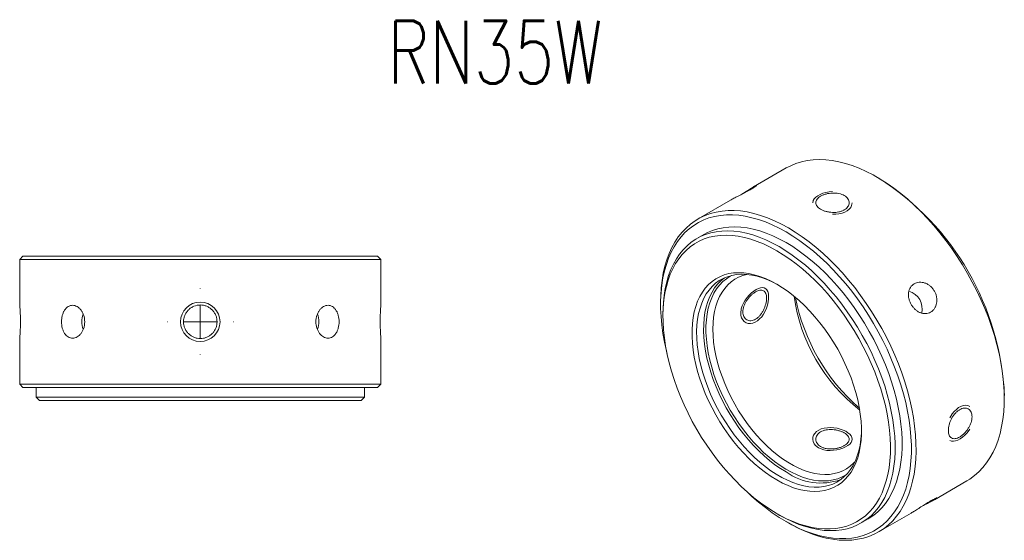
# Model space of a CAD drawing. Header units: millimetres. Extents: x 60 to 212, y 23 to 192.
# Tile 2 of 2: x 62 to 212, y 112 to 192. Entities that reach past the tile are written whole.
import ezdxf

# ---------------------------------------------------------------- set-up
doc = ezdxf.new("R2010")
doc.units = ezdxf.units.MM
doc.layers.get('0').update_dxf_attribs({"lineweight": 18})
doc.layers.add('FORMAT', color=7, linetype='Continuous', lineweight=18)
doc.styles.add('SLDTEXTSTYLE0', font='txt.shx', dxfattribs={"width": 0.75})

# ---------------------------------------------------------------- blocks, each defined once
blk = doc.blocks.new('SW_CENTERMARKSYMBOL_1')
at = {"layer": 'FORMAT', "color": 0}
for p, q in [((0, 5), (0, 5.05)), ((0, 0), (0, 2.5)), ((-5, 0), (-5.05, 0)), ((0, 0), (-2.5, 0)), ((0, 0), (0, -2.5)), ((0, 0), (2.5, 0)), ((5, 0), (5.05, 0)), ((0, -5), (0, -5.05))]:
    blk.add_line(p, q, dxfattribs=at)

msp = doc.modelspace()

# ---------------------------------------------------------------- linework, layer by layer
at = {"color": 7, "linetype": 'Continuous', "lineweight": 15}
for p, q in [((178.79, 169.09), (173.81, 166.22)), ((192.89, 167.52), (192.54, 167.72)), ((170.3, 164.19), (165.35, 161.33)), ((166.25, 158.96), (165.19, 158.35)), ((62.57, 155.68), (62.07, 155.18)), ((62.07, 155.18), (62.07, 148.23)), ((117.07, 155.18), (62.07, 155.18)), ((62.57, 155.68), (116.57, 155.68)), ((117.07, 155.18), (116.57, 155.68)), ((117.07, 148.22), (117.07, 155.18)), ((159.66, 148.74), (159.66, 148.33)), ((160.01, 146.9), (160.01, 146.49)), ((62.07, 143.13), (62.07, 136.18)), ((117.07, 136.18), (117.07, 143.13)), ((62.07, 136.18), (62.57, 135.68)), ((62.07, 136.18), (89.57, 136.18)), ((89.57, 135.68), (62.57, 135.68)), ((64.57, 135.68), (64.57, 134.18)), ((89.57, 136.18), (117.07, 136.18)), ((116.57, 135.68), (89.57, 135.68)), ((114.57, 134.18), (114.57, 135.68)), ((116.57, 135.68), (117.07, 136.18)), ((64.57, 134.18), (65.07, 133.68)), ((64.57, 134.18), (89.57, 134.18)), ((89.57, 133.68), (65.07, 133.68)), ((89.57, 134.18), (114.57, 134.18)), ((114.07, 133.68), (89.57, 133.68)), ((114.07, 133.68), (114.57, 134.18)), ((211.98, 134.04), (211.98, 134.45)), ((201.33, 118.59), (206.28, 121.45)), ((177.33, 116.49), (177.68, 116.29)), ((190.19, 115.05), (191.25, 115.66)), ((192.85, 113.7), (197.8, 116.56)), ((178.74, 115.27), (179.1, 115.06))]:
    msp.add_line(p, q, dxfattribs=at)
at = {"color": 7, "linetype": 'Continuous', "lineweight": 0}
msp.add_line((187.94, 122.42), (187.9, 122.39), dxfattribs=at)
at = {"color": 7, "linetype": 'Continuous', "lineweight": 15}
for points in [[(206.28, 121.45), (206.75, 121.74), (207.45, 122.25), (208.11, 122.83), (208.72, 123.48), (209.29, 124.2), (209.8, 124.97), (210.26, 125.81), (210.67, 126.7), (211.03, 127.66), (211.33, 128.66), (211.57, 129.71), (211.76, 130.81), (211.89, 131.95), (211.97, 133.13), (211.98, 134.35), (211.94, 135.6), (211.83, 136.88), (211.68, 138.19), (211.46, 139.51), (211.19, 140.86), (210.86, 142.21), (210.48, 143.58), (210.04, 144.95), (209.55, 146.32), (209.01, 147.69), (208.42, 149.05), (207.79, 150.4), (207.1, 151.73), (206.38, 153.05), (205.61, 154.34), (204.81, 155.6), (203.97, 156.84), (203.09, 158.04), (202.18, 159.2), (201.25, 160.32), (200.28, 161.39), (199.3, 162.42), (198.29, 163.4), (197.27, 164.32), (196.23, 165.18), (195.18, 165.99), (194.13, 166.73), (193.07, 167.41), (192, 168.02), (190.94, 168.57), (189.89, 169.04), (188.84, 169.45), (187.8, 169.78), (186.78, 170.04), (185.77, 170.23), (184.79, 170.34), (183.83, 170.37), (182.89, 170.34), (181.98, 170.22), (181.11, 170.03), (180.26, 169.77), (179.46, 169.44), (178.79, 169.09)], [(159.66, 148.74), (159.67, 149.65), (159.74, 150.83), (159.87, 151.97), (160.06, 153.07), (160.31, 154.13), (160.61, 155.13), (160.96, 156.08), (161.37, 156.98), (161.84, 157.81), (162.35, 158.59), (162.91, 159.3), (163.53, 159.95), (164.19, 160.53), (164.89, 161.04), (165.64, 161.49), (166.42, 161.86), (167.25, 162.16), (168.11, 162.38), (169, 162.53), (169.92, 162.61), (170.87, 162.61), (171.84, 162.54), (172.84, 162.39), (173.85, 162.17), (174.88, 161.87), (175.93, 161.5), (176.98, 161.06), (178.04, 160.55), (179.1, 159.97)], [(178.75, 159.36), (177.7, 159.93), (176.65, 160.44), (175.6, 160.87), (174.57, 161.23), (173.55, 161.52), (172.55, 161.74), (171.56, 161.88), (170.6, 161.95), (169.66, 161.95), (168.75, 161.86), (167.87, 161.71), (167.02, 161.48), (166.21, 161.17), (165.43, 160.8), (164.7, 160.35), (164.01, 159.83), (163.36, 159.25), (162.76, 158.6), (162.21, 157.88), (161.71, 157.1), (161.26, 156.26), (160.87, 155.36), (160.53, 154.41), (160.24, 153.41), (160.01, 152.35), (159.84, 151.26), (159.72, 150.11), (159.66, 148.93), (159.66, 147.72), (159.72, 146.47), (159.84, 145.2), (160.01, 143.9), (160.24, 142.58), (160.53, 141.25), (160.65, 140.74)], [(160.01, 146.9), (160.02, 147.48), (160.07, 148.61), (160.19, 149.7), (160.36, 150.75), (160.59, 151.76), (160.87, 152.71), (161.21, 153.61), (161.61, 154.46), (162.05, 155.25), (162.55, 155.98), (163.09, 156.64), (163.69, 157.24), (164.33, 157.78), (165.01, 158.24), (165.73, 158.64), (166.5, 158.96), (167.3, 159.21), (168.13, 159.39), (168.99, 159.49), (169.89, 159.52), (170.81, 159.47), (171.75, 159.35), (172.71, 159.16), (173.68, 158.89), (174.67, 158.55), (175.67, 158.14), (176.68, 157.66), (177.69, 157.11)], [(191.25, 115.66), (191.42, 115.76), (192.11, 116.23), (192.75, 116.76), (193.34, 117.36), (193.89, 118.03), (194.38, 118.76), (194.83, 119.55), (195.22, 120.39), (195.56, 121.3), (195.84, 122.25), (196.07, 123.25), (196.25, 124.3), (196.36, 125.4), (196.42, 126.53), (196.42, 127.69), (196.36, 128.89), (196.25, 130.11), (196.07, 131.36), (195.84, 132.63), (195.56, 133.91), (195.22, 135.21), (194.83, 136.51), (194.38, 137.81), (193.89, 139.11), (193.34, 140.41), (192.75, 141.69), (192.11, 142.97), (191.42, 144.22), (190.7, 145.45), (189.94, 146.65), (189.14, 147.83), (188.3, 148.97), (187.44, 150.07), (186.55, 151.13), (185.63, 152.14), (184.69, 153.11), (183.73, 154.02), (182.75, 154.88), (181.76, 155.68), (180.76, 156.43), (179.76, 157.11), (178.75, 157.72), (177.74, 158.27), (176.73, 158.75), (175.73, 159.16), (174.74, 159.5), (173.77, 159.77), (172.81, 159.97), (171.87, 160.09), (170.95, 160.13), (170.05, 160.1), (169.19, 160), (168.36, 159.82), (167.56, 159.57), (166.79, 159.25), (166.25, 158.96)], [(172.67, 119.92), (173.55, 119.09), (174.57, 118.21), (175.6, 117.38), (176.65, 116.61), (177.7, 115.9), (178.75, 115.26), (179.8, 114.69), (180.85, 114.18), (181.89, 113.75), (182.92, 113.39), (183.94, 113.1), (184.95, 112.88), (185.93, 112.74), (186.9, 112.67), (187.83, 112.68), (188.75, 112.76), (189.63, 112.91), (190.47, 113.14), (191.29, 113.45), (192.06, 113.82), (192.79, 114.27), (193.48, 114.79), (194.13, 115.37), (194.73, 116.02), (195.28, 116.74), (195.78, 117.52), (196.23, 118.36), (196.63, 119.26), (196.97, 120.21), (197.26, 121.21), (197.49, 122.27), (197.66, 123.36), (197.77, 124.51), (197.83, 125.69), (197.83, 126.9), (197.77, 128.15), (197.66, 129.42), (197.49, 130.72), (197.26, 132.04), (196.97, 133.37), (196.63, 134.72), (196.23, 136.07), (195.78, 137.43), (195.28, 138.79), (194.73, 140.14), (194.13, 141.49), (193.48, 142.82), (192.79, 144.13), (192.06, 145.43), (191.29, 146.7), (190.47, 147.94), (189.63, 149.15), (188.75, 150.32), (187.83, 151.45), (186.9, 152.54), (185.93, 153.59), (184.95, 154.58), (183.94, 155.53), (182.92, 156.41), (181.89, 157.24), (180.85, 158.01), (179.8, 158.72), (178.75, 159.36)], [(179.1, 159.97), (180.16, 159.32), (181.22, 158.61), (182.27, 157.84), (183.32, 157), (184.35, 156.11), (185.36, 155.16), (186.36, 154.16), (187.33, 153.11), (188.28, 152.01), (189.2, 150.87), (190.1, 149.69), (190.96, 148.47), (191.78, 147.22), (192.57, 145.94), (193.31, 144.64), (194.02, 143.31), (194.68, 141.97), (195.29, 140.61), (195.85, 139.25), (196.37, 137.88), (196.83, 136.51), (197.24, 135.14), (197.59, 133.78), (197.9, 132.43), (198.14, 131.09), (198.33, 129.78), (198.46, 128.48), (198.53, 127.22), (198.54, 125.98), (198.5, 124.78), (198.4, 123.62), (198.24, 122.5), (198.02, 121.42), (197.75, 120.39), (197.42, 119.42), (197.04, 118.49), (196.6, 117.63), (196.12, 116.82), (195.58, 116.08), (194.99, 115.39), (194.35, 114.78), (193.67, 114.23), (192.94, 113.75), (192.18, 113.35), (191.37, 113.01), (190.53, 112.75), (189.65, 112.56), (188.75, 112.45), (187.81, 112.41), (186.85, 112.45), (185.86, 112.56), (184.86, 112.74), (183.83, 113), (182.8, 113.34), (181.75, 113.74), (180.69, 114.22), (179.63, 114.76), (179.1, 115.06)], [(177.33, 156.5), (176.34, 157.04), (175.34, 157.52), (174.35, 157.92), (173.37, 158.26), (172.41, 158.52), (171.46, 158.7), (170.53, 158.82), (169.62, 158.86), (168.74, 158.83), (167.89, 158.72), (167.07, 158.54), (166.28, 158.28), (165.53, 157.95), (164.82, 157.55), (164.15, 157.08), (163.53, 156.55), (162.95, 155.94), (162.41, 155.28), (161.93, 154.54), (161.5, 153.75), (161.12, 152.91), (160.8, 152), (160.53, 151.05), (160.31, 150.05), (160.15, 149), (160.05, 147.91), (160.01, 146.78), (160.03, 145.62), (160.1, 144.43), (160.23, 143.21), (160.41, 141.97), (160.65, 140.71), (160.95, 139.44), (161.3, 138.16), (161.71, 136.87), (162.17, 135.58), (162.67, 134.3), (163.23, 133.02), (163.83, 131.75), (164.48, 130.5), (165.17, 129.27), (165.9, 128.06), (166.67, 126.88), (167.48, 125.73), (168.31, 124.62), (169.18, 123.55), (170.07, 122.52), (170.99, 121.54), (171.93, 120.6), (172.89, 119.72), (173.86, 118.9), (174.85, 118.13), (175.84, 117.43), (176.83, 116.79), (177.83, 116.21), (178.83, 115.7), (179.82, 115.26), (180.8, 114.89), (181.78, 114.59), (182.73, 114.37), (183.67, 114.22), (184.59, 114.14), (185.49, 114.14), (186.35, 114.21), (187.19, 114.35), (187.99, 114.57), (188.76, 114.86), (189.49, 115.23), (190.19, 115.66), (190.83, 116.16), (191.44, 116.73), (191.99, 117.37), (192.5, 118.07), (192.96, 118.83), (193.36, 119.65), (193.71, 120.53), (194.01, 121.46), (194.25, 122.43), (194.44, 123.46), (194.57, 124.53), (194.64, 125.64), (194.66, 126.78), (194.61, 127.96), (194.51, 129.16), (194.35, 130.39), (194.14, 131.64), (193.87, 132.91), (193.55, 134.19), (193.17, 135.47), (192.73, 136.76), (192.25, 138.05), (191.72, 139.33), (191.14, 140.61), (190.51, 141.87), (189.85, 143.11), (189.13, 144.33), (188.38, 145.52), (187.6, 146.69), (186.78, 147.82), (185.92, 148.91), (185.04, 149.96), (184.14, 150.97), (183.21, 151.92), (182.26, 152.83), (181.29, 153.68), (180.31, 154.48), (179.33, 155.22), (178.33, 155.89), (177.33, 156.5)], [(177.69, 157.11), (178.7, 156.5), (179.7, 155.82), (180.7, 155.07), (181.69, 154.27), (182.67, 153.41), (183.63, 152.49), (184.57, 151.53), (185.49, 150.51), (186.38, 149.45), (187.24, 148.35), (188.08, 147.21), (188.88, 146.04), (189.64, 144.84), (190.36, 143.61), (191.05, 142.35), (191.69, 141.08), (192.28, 139.8), (192.82, 138.5), (193.32, 137.2), (193.77, 135.9), (194.16, 134.59), (194.5, 133.3), (194.78, 132.02), (195.01, 130.75), (195.18, 129.5), (195.3, 128.28), (195.36, 127.08), (195.36, 125.91), (195.3, 124.78), (195.18, 123.69), (195.01, 122.64), (194.78, 121.64), (194.5, 120.68), (194.16, 119.78), (193.77, 118.93), (193.32, 118.15), (192.82, 117.42), (192.28, 116.75), (191.69, 116.15), (191.05, 115.62), (190.36, 115.15), (189.64, 114.76), (188.88, 114.43), (188.08, 114.18), (187.24, 114.01), (186.38, 113.9), (185.49, 113.88), (184.57, 113.92), (183.63, 114.04), (182.67, 114.24), (181.69, 114.5), (180.7, 114.84), (179.7, 115.25), (178.7, 115.74), (177.69, 116.28), (177.68, 116.29)], [(177.33, 151.4), (178.2, 150.86), (179.05, 150.27), (179.9, 149.61), (180.74, 148.9), (181.57, 148.13), (182.37, 147.3), (183.15, 146.43), (183.91, 145.52), (184.64, 144.56), (185.33, 143.57), (185.99, 142.55), (186.61, 141.5), (187.19, 140.43), (187.72, 139.34), (188.21, 138.23), (188.65, 137.12), (189.04, 136.01), (189.38, 134.9), (189.66, 133.79), (189.89, 132.7), (190.06, 131.63), (190.17, 130.57), (190.23, 129.55), (190.23, 128.55), (190.17, 127.59), (190.06, 126.67), (189.89, 125.79), (189.66, 124.96), (189.38, 124.19), (189.04, 123.46), (188.65, 122.8), (188.21, 122.2), (187.72, 121.66), (187.19, 121.18), (186.61, 120.78), (185.99, 120.44), (185.33, 120.18), (184.64, 119.99), (183.91, 119.88), (183.15, 119.83), (182.37, 119.87), (181.57, 119.97), (180.74, 120.15), (179.9, 120.41), (179.05, 120.73), (178.2, 121.13), (177.33, 121.59), (176.47, 122.12), (175.61, 122.72), (174.76, 123.37), (173.92, 124.09), (173.1, 124.86), (172.3, 125.68), (171.51, 126.55), (170.76, 127.47), (170.03, 128.42), (169.34, 129.42), (168.68, 130.44), (168.06, 131.49), (167.48, 132.56), (166.94, 133.65), (166.46, 134.75), (166.02, 135.87), (165.63, 136.98), (165.29, 138.09), (165.01, 139.19), (164.78, 140.29), (164.61, 141.36), (164.49, 142.41), (164.44, 143.44), (164.44, 144.44), (164.49, 145.4), (164.61, 146.32), (164.78, 147.2), (165.01, 148.02), (165.29, 148.8), (165.63, 149.52), (166.02, 150.19), (166.46, 150.79), (166.94, 151.33), (167.48, 151.8), (168.06, 152.21), (168.68, 152.54), (169.34, 152.81), (170.03, 153), (170.76, 153.11), (171.51, 153.15), (172.3, 153.12), (173.1, 153.01), (173.92, 152.83), (174.76, 152.58), (175.61, 152.26), (176.47, 151.86), (177.33, 151.4)], [(177.51, 151.29), (176.84, 151.65), (176, 152.04), (175.16, 152.35), (174.34, 152.6), (173.53, 152.77), (172.74, 152.87), (171.97, 152.9), (171.23, 152.85), (170.52, 152.73), (169.84, 152.54), (169.19, 152.27), (168.59, 151.94), (168.03, 151.53), (167.51, 151.05), (167.04, 150.51), (166.61, 149.91), (166.24, 149.25), (165.92, 148.53), (165.65, 147.75), (165.44, 146.93), (165.28, 146.05), (165.18, 145.14), (165.14, 144.19), (165.15, 143.2), (165.22, 142.18), (165.35, 141.14), (165.54, 140.08), (165.78, 139), (166.07, 137.91), (166.42, 136.82), (166.82, 135.73), (167.27, 134.64), (167.76, 133.56), (168.3, 132.49), (168.89, 131.44), (169.51, 130.42), (170.17, 129.43), (170.87, 128.47), (171.6, 127.54), (172.35, 126.66), (173.13, 125.82), (173.93, 125.04), (174.75, 124.3), (175.58, 123.63), (176.42, 123.01), (177.26, 122.46), (178.11, 121.97), (178.96, 121.55), (179.8, 121.19), (180.63, 120.91), (181.44, 120.7), (182.24, 120.56), (183.02, 120.5), (183.78, 120.51), (184.5, 120.59), (185.2, 120.75), (185.86, 120.98), (186.49, 121.28), (187.07, 121.66), (187.61, 122.1), (188.11, 122.6), (188.56, 123.18), (188.96, 123.81), (189.3, 124.5), (189.6, 125.25), (189.84, 126.05), (190.02, 126.9), (190.15, 127.79), (190.22, 128.73), (190.24, 129.25)], [(169.36, 152.35), (168.82, 151.91), (168.33, 151.4), (167.88, 150.83), (167.48, 150.2), (167.13, 149.51), (166.84, 148.76), (166.6, 147.96), (166.41, 147.11), (166.28, 146.21), (166.21, 145.28), (166.2, 144.31), (166.24, 143.31), (166.34, 142.28), (166.5, 141.22), (166.71, 140.15), (166.98, 139.07), (167.3, 137.98), (167.67, 136.89), (168.1, 135.79), (168.57, 134.71), (169.09, 133.63), (169.65, 132.58), (170.25, 131.54), (170.9, 130.53), (171.58, 129.55), (172.29, 128.61), (173.03, 127.71), (173.8, 126.85), (174.59, 126.04), (175.4, 125.28), (176.22, 124.57), (177.06, 123.92), (177.9, 123.34), (178.75, 122.82)], [(172.78, 152.87), (172.16, 152.71), (171.53, 152.46), (170.93, 152.14), (170.38, 151.75), (169.87, 151.29), (169.41, 150.76), (169, 150.18), (168.63, 149.53), (168.32, 148.82), (168.07, 148.06), (167.87, 147.25), (167.73, 146.39), (167.64, 145.49), (167.61, 144.56)], [(167.61, 144.56), (167.64, 143.59), (167.73, 142.59), (167.87, 141.56), (168.07, 140.52), (168.32, 139.47), (168.63, 138.4), (169, 137.33), (169.41, 136.27), (169.87, 135.21), (170.38, 134.16), (170.93, 133.14), (171.53, 132.13), (172.16, 131.15), (172.83, 130.2), (173.53, 129.29), (174.26, 128.42), (175.02, 127.6), (175.79, 126.82), (176.59, 126.1), (177.4, 125.44), (178.22, 124.83), (179.04, 124.29), (179.87, 123.81), (180.69, 123.4), (181.51, 123.06), (182.32, 122.79), (183.11, 122.6), (183.89, 122.48), (184.65, 122.43), (185.38, 122.45), (186.08, 122.56), (186.75, 122.73), (187.38, 122.98), (187.97, 123.3), (188.53, 123.69), (189.04, 124.15), (189.24, 124.36)]]:
    msp.add_lwpolyline(points, dxfattribs=at)
at = {"color": 7, "linetype": 'Continuous', "lineweight": 0}
for points in [[(185.82, 165.51), (185.32, 165.47), (184.83, 165.37), (184.37, 165.24), (183.94, 165.07), (183.58, 164.87), (183.28, 164.64), (183.05, 164.4), (182.89, 164.14), (182.82, 163.78)], [(185.82, 162.05), (186.31, 162.05), (186.81, 162.1), (187.27, 162.21), (187.69, 162.36), (188.05, 162.56), (188.36, 162.8), (188.59, 163.07), (188.74, 163.37), (188.82, 163.78)], [(187.9, 122.39), (187.29, 122.05), (186.64, 121.79), (185.95, 121.59), (185.23, 121.48), (184.48, 121.44), (183.71, 121.47), (182.91, 121.58), (182.09, 121.77), (181.26, 122.03), (180.42, 122.37), (179.56, 122.77), (178.71, 123.25), (177.86, 123.79), (177.01, 124.4), (176.17, 125.07), (175.34, 125.8), (174.54, 126.58), (173.75, 127.42), (172.99, 128.3), (172.25, 129.23), (171.55, 130.2), (170.88, 131.2), (170.25, 132.23), (169.66, 133.28), (169.12, 134.36), (168.62, 135.45), (168.17, 136.55), (167.78, 137.65), (167.43, 138.75), (167.14, 139.84), (166.91, 140.93), (166.73, 142), (166.62, 143.04), (166.56, 144.06), (166.56, 145.04), (166.62, 145.99), (166.73, 146.9), (166.91, 147.77), (167.14, 148.58), (167.43, 149.34), (167.78, 150.05), (168.17, 150.69), (168.62, 151.27), (169.12, 151.79), (169.66, 152.23), (170.25, 152.61), (170.45, 152.72)], [(171.85, 147.01), (171.89, 146.61), (171.99, 146.26), (172.16, 145.95), (172.38, 145.71), (172.66, 145.53), (172.97, 145.43), (173.32, 145.4), (173.68, 145.46), (174.04, 145.6), (174.39, 145.82), (174.73, 146.1), (175.04, 146.45), (175.31, 146.84), (175.55, 147.28), (175.76, 147.74), (175.91, 148.22), (176.02, 148.69), (176.08, 149.15), (176.09, 149.57), (176.06, 149.94), (175.97, 150.26), (175.84, 150.52), (175.66, 150.71), (175.44, 150.83), (175.18, 150.88), (174.87, 150.85), (174.55, 150.75), (174.2, 150.59), (173.84, 150.36), (173.48, 150.07), (173.14, 149.74), (172.81, 149.37), (172.51, 148.96), (172.26, 148.53), (172.06, 148.08), (171.93, 147.63), (171.85, 147.01)], [(206.71, 132.8), (206.41, 132.92), (206.09, 132.96), (205.74, 132.92), (205.38, 132.8), (205.03, 132.61), (204.68, 132.34), (204.35, 132.02), (204.05, 131.64), (203.71, 131.07)], [(183.7, 126.49), (184.08, 126.31), (184.51, 126.18), (184.98, 126.1), (185.47, 126.08), (185.97, 126.11), (186.47, 126.18), (186.95, 126.3), (187.41, 126.46), (187.81, 126.64), (188.16, 126.85), (188.44, 127.07), (188.64, 127.31), (188.77, 127.56), (188.82, 127.81), (188.78, 128.06), (188.66, 128.31), (188.46, 128.56), (188.18, 128.79), (187.84, 129), (187.44, 129.18), (187, 129.34), (186.53, 129.46), (186.04, 129.54), (185.54, 129.57), (185.04, 129.55), (184.56, 129.48), (184.12, 129.36), (183.73, 129.18), (183.4, 128.96), (183.14, 128.69), (182.95, 128.4), (182.85, 128.09), (182.82, 127.76), (182.88, 127.44), (183.02, 127.12), (183.25, 126.84), (183.7, 126.49)], [(203.71, 127.6), (203.96, 127.5), (204.25, 127.48), (204.57, 127.54), (204.91, 127.66), (205.27, 127.86), (205.63, 128.12), (205.98, 128.43), (206.31, 128.79), (206.71, 129.33)]]:
    msp.add_lwpolyline(points, dxfattribs=at)
at = {"color": 7, "linetype": 'Continuous', "lineweight": 15}
for centre, radius, start, end in [((170.61, 132.61), 41.42, 2.5488, 57.4458), ((196.65, 147.64), 2.83, 346.5085, 73.4743), ((206.44, 153.3), 26.74, 188.0375, 231.9571), ((209.61, 155.13), 29.98, 191.0491, 228.9455), ((74.89, 145.69), 3.35, 160.1303, 180.2686), ((74.89, 145.66), 3.35, 179.7423, 199.3555), ((104.21, 145.68), 3.4, 340.332, 20.1088), ((184.03, 130.26), 9.13, 234.6615, 289.5137)]:
    msp.add_arc(centre, radius, start, end, dxfattribs=at)
at = {"color": 7, "linetype": 'Continuous', "lineweight": 0}
msp.add_arc((89.57, 145.68), 3, 270.0002, 269.9998, dxfattribs=at)
at = {"color": 7, "linetype": 'Continuous', "lineweight": 15}
for points, knots in [([(172.11, 165.14), (172.15, 165.17), (172.42, 165.34), (172.93, 165.67), (173.54, 166.06), (174, 166.33), (174.25, 166.45), (174.27, 166.41), (174.04, 166.24), (173.59, 165.95), (172.96, 165.59), (172.22, 165.2), (171.47, 164.81), (170.78, 164.46), (170.46, 164.28), (170.3, 164.19)], [0, 0, 0, 0, 0.100494, 0.681246, 1.262988, 1.843098, 2.42151, 3.000786, 3.58215, 4.163582, 4.742935, 5.32131, 5.90133, 6.483052, 7.054852, 7.054852, 7.054852, 7.054852]), ([(187.62, 164.89), (187.74, 164.82), (187.85, 164.74), (188.03, 164.58), (188.11, 164.49), (188.24, 164.3), (188.29, 164.21), (188.35, 164), (188.37, 163.9), (188.37, 163.7), (188.35, 163.59), (188.29, 163.39), (188.24, 163.29), (188.11, 163.11), (188.03, 163.02), (187.85, 162.85), (187.74, 162.78), (187.5, 162.64), (187.37, 162.58), (187.1, 162.48), (186.95, 162.44), (186.64, 162.37), (186.48, 162.35), (186.15, 162.32), (185.99, 162.32), (185.65, 162.33), (185.49, 162.35), (185.16, 162.4), (185, 162.43), (184.69, 162.51), (184.54, 162.56), (184.27, 162.67), (184.13, 162.74), (183.9, 162.87), (183.79, 162.95), (183.61, 163.1), (183.53, 163.18), (183.4, 163.35), (183.35, 163.44), (183.28, 163.62), (183.27, 163.71), (183.27, 163.89), (183.28, 163.98), (183.35, 164.16), (183.4, 164.24), (183.53, 164.41), (183.6, 164.49), (183.79, 164.65), (183.89, 164.72), (184.13, 164.86), (184.26, 164.92), (184.54, 165.03), (184.69, 165.08), (185, 165.17), (185.15, 165.2), (185.48, 165.25), (185.65, 165.26), (185.98, 165.28), (186.15, 165.27), (186.48, 165.25), (186.64, 165.23), (187.1, 165.13), (187.38, 165.03), (187.62, 164.89)], [0, 0, 0, 0, 0.401918, 0.401918, 0.803836, 0.803836, 1.205754, 1.205754, 1.607673, 1.607673, 2.009591, 2.009591, 2.411509, 2.411509, 2.813427, 2.813427, 3.215345, 3.215345, 3.617263, 3.617263, 4.019181, 4.019181, 4.4211, 4.4211, 4.823018, 4.823018, 5.224936, 5.224936, 5.626854, 5.626854, 6.028772, 6.028772, 6.43069, 6.43069, 6.832608, 6.832608, 7.234526, 7.234526, 7.636445, 7.636445, 8.038363, 8.038363, 8.440281, 8.440281, 8.842199, 8.842199, 9.244117, 9.244117, 9.646035, 9.646035, 10.047953, 10.047953, 10.449872, 10.449872, 10.85179, 10.85179, 11.253708, 11.253708, 11.655626, 11.655626, 12.057544, 12.057544, 12.86138, 12.86138, 12.86138, 12.86138]), ([(198.26, 151.46), (198.38, 151.53), (198.5, 151.58), (198.76, 151.66), (198.9, 151.69), (199.18, 151.7), (199.33, 151.7), (199.62, 151.66), (199.76, 151.62), (200.05, 151.52), (200.19, 151.45), (200.46, 151.3), (200.59, 151.2), (200.84, 151), (200.95, 150.88), (201.16, 150.63), (201.25, 150.5), (201.42, 150.21), (201.49, 150.06), (201.6, 149.76), (201.64, 149.6), (201.7, 149.29), (201.71, 149.12), (201.72, 148.81), (201.7, 148.66), (201.65, 148.36), (201.6, 148.21), (201.5, 147.94), (201.43, 147.81), (201.27, 147.58), (201.18, 147.47), (200.99, 147.28), (200.88, 147.2), (200.65, 147.07), (200.52, 147.02), (200.27, 146.94), (200.13, 146.92), (199.86, 146.91), (199.73, 146.92), (199.45, 146.97), (199.31, 147.01), (199.04, 147.12), (198.91, 147.19), (198.65, 147.35), (198.52, 147.45), (198.29, 147.66), (198.18, 147.78), (197.98, 148.03), (197.88, 148.17), (197.72, 148.45), (197.65, 148.6), (197.53, 148.9), (197.48, 149.06), (197.41, 149.37), (197.39, 149.52), (197.38, 149.83), (197.39, 149.98), (197.43, 150.27), (197.46, 150.41), (197.55, 150.67), (197.61, 150.8), (197.83, 151.14), (198.03, 151.33), (198.26, 151.46)], [0, 0, 0, 0, 0.446793, 0.446793, 0.893587, 0.893587, 1.34038, 1.34038, 1.787174, 1.787174, 2.233967, 2.233967, 2.680761, 2.680761, 3.127554, 3.127554, 3.574347, 3.574347, 4.021141, 4.021141, 4.467934, 4.467934, 4.914728, 4.914728, 5.361521, 5.361521, 5.808315, 5.808315, 6.255108, 6.255108, 6.701902, 6.701902, 7.148695, 7.148695, 7.595488, 7.595488, 8.042282, 8.042282, 8.489075, 8.489075, 8.935869, 8.935869, 9.382662, 9.382662, 9.829456, 9.829456, 10.276249, 10.276249, 10.723042, 10.723042, 11.169836, 11.169836, 11.616629, 11.616629, 12.063423, 12.063423, 12.510216, 12.510216, 12.95701, 12.95701, 13.403803, 13.403803, 14.29739, 14.29739, 14.29739, 14.29739]), ([(175.78, 149.27), (175.78, 149.41), (175.77, 149.54), (175.73, 149.77), (175.7, 149.88), (175.62, 150.07), (175.57, 150.16), (175.46, 150.3), (175.39, 150.36), (175.24, 150.44), (175.16, 150.47), (174.98, 150.5), (174.89, 150.5), (174.68, 150.47), (174.57, 150.44), (174.35, 150.36), (174.23, 150.3), (174, 150.16), (173.87, 150.08), (173.64, 149.9), (173.52, 149.8), (173.29, 149.58), (173.17, 149.45), (172.96, 149.2), (172.86, 149.07), (172.68, 148.79), (172.59, 148.64), (172.45, 148.35), (172.38, 148.2), (172.28, 147.91), (172.24, 147.76), (172.19, 147.47), (172.17, 147.33), (172.17, 147.05), (172.18, 146.92), (172.24, 146.68), (172.28, 146.56), (172.38, 146.36), (172.44, 146.26), (172.59, 146.1), (172.67, 146.04), (172.86, 145.93), (172.96, 145.89), (173.17, 145.84), (173.28, 145.83), (173.52, 145.85), (173.63, 145.87), (173.87, 145.95), (173.99, 146), (174.23, 146.14), (174.35, 146.22), (174.57, 146.41), (174.68, 146.52), (174.88, 146.75), (174.98, 146.88), (175.16, 147.16), (175.24, 147.3), (175.47, 147.75), (175.58, 148.07), (175.7, 148.53), (175.73, 148.69), (175.77, 148.99), (175.78, 149.13), (175.78, 149.27)], [0, 0, 0, 0, 0.402143, 0.402143, 0.804286, 0.804286, 1.206429, 1.206429, 1.608571, 1.608571, 2.010714, 2.010714, 2.412857, 2.412857, 2.815, 2.815, 3.217143, 3.217143, 3.619286, 3.619286, 4.021429, 4.021429, 4.423572, 4.423572, 4.825714, 4.825714, 5.227857, 5.227857, 5.63, 5.63, 6.032143, 6.032143, 6.434286, 6.434286, 6.836429, 6.836429, 7.238572, 7.238572, 7.640714, 7.640714, 8.042857, 8.042857, 8.445, 8.445, 8.847143, 8.847143, 9.249286, 9.249286, 9.651429, 9.651429, 10.053572, 10.053572, 10.455715, 10.455715, 10.857857, 10.857857, 11.26, 11.26, 12.064286, 12.064286, 12.466429, 12.466429, 12.868572, 12.868572, 12.868572, 12.868572]), ([(62.07, 148.23), (62.07, 148.22), (62.07, 148.21), (62.08, 148.1), (62.1, 147.92), (62.12, 147.68), (62.14, 147.39), (62.16, 147.04), (62.17, 146.66), (62.19, 146.25), (62.19, 145.82), (62.19, 145.39), (62.18, 144.97), (62.17, 144.57), (62.15, 144.19), (62.13, 143.87), (62.11, 143.59), (62.09, 143.37), (62.08, 143.22), (62.07, 143.13), (62.07, 143.13), (62.07, 143.13)], [0, 0, 0, 0, 0.269102, 0.546027, 0.815123, 1.091983, 1.361798, 1.639407, 1.909678, 2.187831, 2.457311, 2.734656, 3.003331, 3.279776, 3.548888, 3.825746, 4.095854, 4.373791, 4.643904, 4.921906, 5.099411, 5.099411, 5.099411, 5.099411]), ([(68.44, 145.68), (68.44, 145.84), (68.45, 146), (68.49, 146.32), (68.52, 146.48), (68.6, 146.79), (68.65, 146.93), (68.77, 147.2), (68.84, 147.33), (68.99, 147.56), (69.08, 147.66), (69.26, 147.85), (69.36, 147.92), (69.56, 148.05), (69.67, 148.1), (69.9, 148.16), (70.01, 148.18), (70.24, 148.18), (70.36, 148.16), (70.59, 148.1), (70.7, 148.05), (70.92, 147.92), (71.03, 147.85), (71.23, 147.67), (71.33, 147.56), (71.5, 147.33), (71.58, 147.2), (71.72, 146.93), (71.78, 146.79), (71.88, 146.48), (71.91, 146.33), (71.96, 146.01), (71.97, 145.84), (71.97, 145.51), (71.96, 145.35), (71.91, 145.03), (71.88, 144.87), (71.78, 144.57), (71.72, 144.43), (71.58, 144.15), (71.5, 144.03), (71.33, 143.8), (71.23, 143.69), (71.03, 143.51), (70.93, 143.43), (70.71, 143.31), (70.59, 143.26), (70.36, 143.19), (70.24, 143.18), (70.01, 143.18), (69.9, 143.19), (69.67, 143.26), (69.57, 143.3), (69.36, 143.43), (69.26, 143.51), (69.08, 143.69), (68.99, 143.79), (68.84, 144.02), (68.77, 144.15), (68.65, 144.42), (68.6, 144.57), (68.48, 145.02), (68.44, 145.35), (68.44, 145.68)], [0, 0, 0, 0, 0.421979, 0.421979, 0.843959, 0.843959, 1.265938, 1.265938, 1.687917, 1.687917, 2.109896, 2.109896, 2.531876, 2.531876, 2.953855, 2.953855, 3.375834, 3.375834, 3.797813, 3.797813, 4.219793, 4.219793, 4.641772, 4.641772, 5.063751, 5.063751, 5.485731, 5.485731, 5.90771, 5.90771, 6.329689, 6.329689, 6.751668, 6.751668, 7.173648, 7.173648, 7.595627, 7.595627, 8.017606, 8.017606, 8.439585, 8.439585, 8.861565, 8.861565, 9.283544, 9.283544, 9.705523, 9.705523, 10.127502, 10.127502, 10.549482, 10.549482, 10.971461, 10.971461, 11.39344, 11.39344, 11.81542, 11.81542, 12.237399, 12.237399, 12.659378, 12.659378, 13.503337, 13.503337, 13.503337, 13.503337]), ([(89.57, 148.23), (89.74, 148.23), (89.91, 148.21), (90.23, 148.15), (90.39, 148.1), (90.7, 147.97), (90.85, 147.89), (91.13, 147.71), (91.26, 147.6), (91.49, 147.36), (91.6, 147.23), (91.78, 146.96), (91.86, 146.81), (91.99, 146.5), (92.04, 146.34), (92.11, 146.01), (92.12, 145.84), (92.12, 145.51), (92.11, 145.34), (92.04, 145.02), (91.99, 144.86), (91.86, 144.55), (91.78, 144.4), (91.6, 144.12), (91.49, 143.99), (91.26, 143.76), (91.13, 143.65), (90.85, 143.47), (90.7, 143.39), (90.39, 143.26), (90.23, 143.21), (89.91, 143.14), (89.74, 143.13), (89.41, 143.13), (89.24, 143.14), (88.91, 143.21), (88.75, 143.26), (88.44, 143.38), (88.3, 143.46), (88.02, 143.65), (87.89, 143.75), (87.65, 143.99), (87.54, 144.12), (87.36, 144.4), (87.28, 144.54), (87.15, 144.85), (87.1, 145.01), (87.04, 145.34), (87.02, 145.51), (87.02, 145.84), (87.04, 146.01), (87.1, 146.34), (87.15, 146.5), (87.28, 146.81), (87.36, 146.95), (87.54, 147.23), (87.65, 147.36), (87.88, 147.6), (88.01, 147.7), (88.29, 147.89), (88.44, 147.97), (88.9, 148.16), (89.23, 148.23), (89.57, 148.23)], [0, 0, 0, 0, 0.50045, 0.50045, 1.0009, 1.0009, 1.501351, 1.501351, 2.001801, 2.001801, 2.502251, 2.502251, 3.002701, 3.002701, 3.503151, 3.503151, 4.003601, 4.003601, 4.504052, 4.504052, 5.004502, 5.004502, 5.504952, 5.504952, 6.005402, 6.005402, 6.505852, 6.505852, 7.006303, 7.006303, 7.506753, 7.506753, 8.007203, 8.007203, 8.507653, 8.507653, 9.008103, 9.008103, 9.508553, 9.508553, 10.009004, 10.009004, 10.509454, 10.509454, 11.009904, 11.009904, 11.510354, 11.510354, 12.010804, 12.010804, 12.511255, 12.511255, 13.011705, 13.011705, 13.512155, 13.512155, 14.012605, 14.012605, 14.513055, 14.513055, 15.013505, 15.013505, 16.014406, 16.014406, 16.014406, 16.014406]), ([(89.57, 148.23), (89.5, 148.23), (89.39, 148.22), (89.28, 148.21), (89.24, 148.2)], [0, 0, 0, 0, 0.2098398, 0.3293254, 0.3293254, 0.3293254, 0.3293254]), ([(107.17, 145.68), (107.17, 145.84), (107.18, 146), (107.23, 146.32), (107.27, 146.48), (107.36, 146.79), (107.42, 146.93), (107.56, 147.2), (107.64, 147.33), (107.81, 147.56), (107.91, 147.66), (108.11, 147.85), (108.22, 147.92), (108.44, 148.05), (108.55, 148.1), (108.78, 148.16), (108.9, 148.18), (109.13, 148.18), (109.25, 148.16), (109.47, 148.1), (109.58, 148.05), (109.78, 147.92), (109.88, 147.85), (110.07, 147.67), (110.15, 147.56), (110.3, 147.33), (110.37, 147.2), (110.49, 146.93), (110.54, 146.79), (110.62, 146.48), (110.65, 146.33), (110.69, 146.01), (110.7, 145.84), (110.7, 145.51), (110.69, 145.35), (110.65, 145.03), (110.62, 144.87), (110.54, 144.57), (110.49, 144.43), (110.37, 144.15), (110.3, 144.03), (110.15, 143.8), (110.07, 143.69), (109.88, 143.51), (109.79, 143.43), (109.58, 143.31), (109.47, 143.26), (109.25, 143.19), (109.14, 143.18), (108.9, 143.18), (108.79, 143.19), (108.56, 143.26), (108.44, 143.3), (108.22, 143.43), (108.11, 143.51), (107.91, 143.69), (107.81, 143.79), (107.64, 144.02), (107.56, 144.15), (107.42, 144.42), (107.36, 144.57), (107.22, 145.02), (107.17, 145.35), (107.17, 145.68)], [0, 0, 0, 0, 0.421973, 0.421973, 0.843945, 0.843945, 1.265918, 1.265918, 1.68789, 1.68789, 2.109863, 2.109863, 2.531835, 2.531835, 2.953808, 2.953808, 3.375781, 3.375781, 3.797753, 3.797753, 4.219726, 4.219726, 4.641698, 4.641698, 5.063671, 5.063671, 5.485643, 5.485643, 5.907616, 5.907616, 6.329589, 6.329589, 6.751561, 6.751561, 7.173534, 7.173534, 7.595506, 7.595506, 8.017479, 8.017479, 8.439451, 8.439451, 8.861424, 8.861424, 9.283397, 9.283397, 9.705369, 9.705369, 10.127342, 10.127342, 10.549314, 10.549314, 10.971287, 10.971287, 11.393259, 11.393259, 11.815232, 11.815232, 12.237204, 12.237204, 12.659177, 12.659177, 13.503122, 13.503122, 13.503122, 13.503122]), ([(117.07, 143.13), (117.07, 143.13), (117.07, 143.15), (117.06, 143.26), (117.04, 143.43), (117.03, 143.67), (117.01, 143.97), (116.99, 144.31), (116.97, 144.7), (116.96, 145.11), (116.95, 145.54), (116.95, 145.96), (116.96, 146.39), (116.97, 146.79), (116.99, 147.16), (117.01, 147.49), (117.03, 147.77), (117.05, 147.99), (117.06, 148.14), (117.07, 148.22), (117.07, 148.22), (117.07, 148.22)], [0, 0, 0, 0, 0.269102, 0.546027, 0.815123, 1.091983, 1.361798, 1.639407, 1.909678, 2.187831, 2.457311, 2.734656, 3.003331, 3.279776, 3.548888, 3.825746, 4.095854, 4.373791, 4.643904, 4.921906, 5.099411, 5.099411, 5.099411, 5.099411]), ([(203.46, 129.13), (203.46, 129.26), (203.47, 129.41), (203.51, 129.7), (203.54, 129.86), (203.63, 130.16), (203.68, 130.32), (203.8, 130.63), (203.87, 130.78), (204.02, 131.07), (204.11, 131.22), (204.3, 131.49), (204.4, 131.62), (204.61, 131.85), (204.72, 131.96), (204.95, 132.15), (205.06, 132.23), (205.3, 132.36), (205.42, 132.42), (205.65, 132.5), (205.77, 132.52), (205.99, 132.54), (206.1, 132.53), (206.31, 132.49), (206.41, 132.45), (206.59, 132.35), (206.67, 132.28), (206.81, 132.13), (206.87, 132.03), (206.97, 131.83), (207, 131.72), (207.05, 131.48), (207.07, 131.34), (207.07, 131.07), (207.05, 130.93), (207, 130.64), (206.97, 130.49), (206.87, 130.19), (206.81, 130.04), (206.67, 129.74), (206.59, 129.6), (206.41, 129.32), (206.31, 129.18), (206.11, 128.92), (206, 128.8), (205.77, 128.57), (205.65, 128.47), (205.42, 128.28), (205.3, 128.2), (205.06, 128.06), (204.95, 128.01), (204.72, 127.93), (204.61, 127.9), (204.4, 127.87), (204.3, 127.87), (204.11, 127.91), (204.03, 127.94), (203.87, 128.03), (203.8, 128.09), (203.68, 128.23), (203.63, 128.32), (203.5, 128.61), (203.46, 128.85), (203.46, 129.13)], [0, 0, 0, 0, 0.401931, 0.401931, 0.803863, 0.803863, 1.205794, 1.205794, 1.607726, 1.607726, 2.009657, 2.009657, 2.411589, 2.411589, 2.81352, 2.81352, 3.215452, 3.215452, 3.617383, 3.617383, 4.019315, 4.019315, 4.421246, 4.421246, 4.823178, 4.823178, 5.225109, 5.225109, 5.627041, 5.627041, 6.028972, 6.028972, 6.430904, 6.430904, 6.832835, 6.832835, 7.234767, 7.234767, 7.636698, 7.636698, 8.03863, 8.03863, 8.440561, 8.440561, 8.842493, 8.842493, 9.244424, 9.244424, 9.646356, 9.646356, 10.048287, 10.048287, 10.450219, 10.450219, 10.85215, 10.85215, 11.254081, 11.254081, 11.656013, 11.656013, 12.057944, 12.057944, 12.861807, 12.861807, 12.861807, 12.861807]), ([(187.62, 128.76), (187.5, 128.82), (187.37, 128.89), (187.1, 129), (186.95, 129.05), (186.64, 129.14), (186.48, 129.18), (186.15, 129.24), (185.98, 129.26), (185.65, 129.28), (185.49, 129.28), (185.16, 129.26), (185, 129.24), (184.69, 129.18), (184.54, 129.14), (184.26, 129.04), (184.13, 128.98), (183.9, 128.85), (183.79, 128.77), (183.61, 128.6), (183.53, 128.51), (183.4, 128.32), (183.35, 128.22), (183.29, 128.01), (183.27, 127.9), (183.27, 127.69), (183.28, 127.58), (183.35, 127.37), (183.4, 127.27), (183.53, 127.08), (183.6, 126.99), (183.79, 126.82), (183.9, 126.74), (184.13, 126.61), (184.26, 126.55), (184.54, 126.45), (184.69, 126.41), (185, 126.35), (185.16, 126.33), (185.48, 126.31), (185.65, 126.31), (185.98, 126.33), (186.15, 126.35), (186.48, 126.41), (186.64, 126.45), (186.95, 126.53), (187.09, 126.59), (187.37, 126.7), (187.5, 126.76), (187.74, 126.9), (187.84, 126.97), (188.03, 127.13), (188.11, 127.21), (188.24, 127.37), (188.29, 127.45), (188.35, 127.62), (188.37, 127.71), (188.37, 127.96), (188.3, 128.14), (188.11, 128.38), (188.03, 128.46), (187.85, 128.61), (187.74, 128.69), (187.62, 128.76)], [0, 0, 0, 0, 0.402072, 0.402072, 0.804144, 0.804144, 1.206216, 1.206216, 1.608288, 1.608288, 2.010361, 2.010361, 2.412433, 2.412433, 2.814505, 2.814505, 3.216577, 3.216577, 3.618649, 3.618649, 4.020721, 4.020721, 4.422793, 4.422793, 4.824865, 4.824865, 5.226937, 5.226937, 5.629009, 5.629009, 6.031082, 6.031082, 6.433154, 6.433154, 6.835226, 6.835226, 7.237298, 7.237298, 7.63937, 7.63937, 8.041442, 8.041442, 8.443514, 8.443514, 8.845586, 8.845586, 9.247658, 9.247658, 9.64973, 9.64973, 10.051803, 10.051803, 10.453875, 10.453875, 10.855947, 10.855947, 11.258019, 11.258019, 12.062163, 12.062163, 12.464235, 12.464235, 12.866307, 12.866307, 12.866307, 12.866307]), ([(200.76, 118.4), (200.86, 118.45), (201.05, 118.56), (201.29, 118.69), (201.48, 118.78), (201.62, 118.84), (201.7, 118.87), (201.72, 118.86), (201.68, 118.82), (201.58, 118.74), (201.41, 118.64), (201.19, 118.51), (200.92, 118.37), (200.61, 118.2), (200.27, 118.03), (199.91, 117.84), (199.66, 117.71), (199.53, 117.64), (199.53, 117.64)], [0, 0, 0, 0, 0.234491, 0.4758, 0.710287, 0.95154, 1.186634, 1.428521, 1.663993, 1.90633, 2.14114, 2.3828, 2.616943, 2.857859, 3.092364, 3.333621, 3.568955, 3.573623, 3.573623, 3.573623, 3.573623]), ([(197.8, 116.56), (197.8, 116.56), (197.87, 116.59), (198.04, 116.69), (198.3, 116.86), (198.61, 117.06), (198.94, 117.27), (199.3, 117.49), (199.65, 117.72), (200.01, 117.94), (200.31, 118.13), (200.56, 118.28), (200.7, 118.36), (200.76, 118.4)], [0, 0, 0, 0, 0.011479, 0.378967, 0.757116, 1.124607, 1.502683, 1.871469, 2.250912, 2.620281, 3.000418, 3.242341, 3.48722, 3.48722, 3.48722, 3.48722])]:
    msp.add_open_spline(points, degree=3, knots=knots, dxfattribs=at)

# ---------------------------------------------------------------- block references
at = {"layer": 'FORMAT', "color": 7}
msp.add_blockref('SW_CENTERMARKSYMBOL_1', (89.57, 145.68), dxfattribs=at)

# ---------------------------------------------------------------- texts
at = {"layer": 'FORMAT', "color": 7, "insert": (118.05, 191.49), "char_height": 9.525, "width": 71.4375, "attachment_point": 1, "style": 'SLDTEXTSTYLE0'}
msp.add_mtext('RN35W', dxfattribs=at)

doc.saveas('drawing.dxf')
